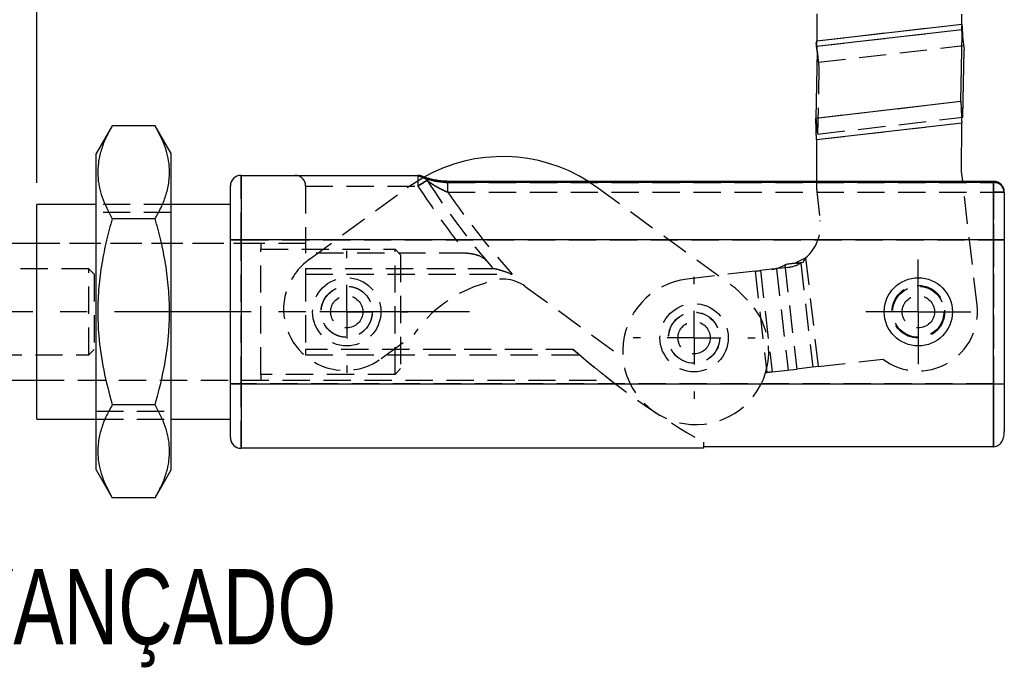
# Model space of a CAD drawing. Extents: x 11 to 368, y 17 to 293.
# Tile 12 of 24: x 42 to 88, y 214 to 245. Entities that reach past the tile are written whole.
import ezdxf

# ---------------------------------------------------------------- set-up
doc = ezdxf.new("R2010")
doc.units = 0
doc.linetypes.add('CENTERX2', pattern=[20.32, 12.7, -2.54, 2.54, -2.54])
doc.linetypes.add('HIDDEN', pattern=[1.905, 1.27, -0.635])
doc.layers.get('0').update_dxf_attribs({"linetype": 'CONTINUOUS'})
doc.styles.add('SLDTEXTSTYLE0', font='TXT', dxfattribs={"width": 0.75})
doc.dimstyles.new('SLDDIMSTYLE3', dxfattribs={"dimtxt": 3.5, "dimasz": 3.302, "dimexe": 0, "dimexo": 0.0625, "dimgap": 0.875, "dimtad": 1, "dimdec": 0, "dimlfac": 2, "dimrnd": 1e-09, "dimzin": 12, "dimtxsty": 'SLDTEXTSTYLE0', "dimsah": 1, "dimcen": 0.09, "dimazin": 3, "dimtfac": 1, "dimtdec": 0, "dimtofl": 0, "dimtmove": 0, "dimatfit": 3, "dimtolj": 1, "dimtzin": 12})

# ---------------------------------------------------------------- blocks, each defined once
blk = doc.blocks.new('_D_12')
at = {"color": 179, "linetype": 'CONTINUOUS'}
for p, q in [((21.49, 235.081), (21.49, 254.903)), ((43.078, 237.156), (43.078, 254.903)), ((21.49, 253.903), (43.078, 253.903))]:
    blk.add_line(p, q, dxfattribs=at)
for points in [[(21.49, 253.903), (24.792, 253.395), (24.792, 254.411)], [(43.078, 253.903), (39.776, 254.411), (39.776, 253.395)]]:
    blk.add_solid(points, dxfattribs=at)
at = {"color": 179, "linetype": 'CONTINUOUS', "insert": (28.241, 258.415, 0.2), "char_height": 3.5, "attachment_point": 1, "style": 'SLDTEXTSTYLE0'}
blk.add_mtext('43', dxfattribs=at)
blk = doc.blocks.new('SW_CENTERMARKSYMBOL_3')
at = {"color": 0, "linetype": 'CONTINUOUS'}
for p, q in [((0, 1.25), (0, 2.440625)), ((0, 0), (0, 1.25)), ((-1.25, 0), (-2.440625, 0)), ((0, 0), (-1.25, 0)), ((0, 0), (0, -1.25)), ((0, 0), (1.25, 0)), ((1.25, 0), (2.440625, 0)), ((0, -1.25), (0, -2.440625))]:
    blk.add_line(p, q, dxfattribs=at)
blk = doc.blocks.new('SW_CENTERMARKSYMBOL_4')
at = {"color": 0, "linetype": 'CONTINUOUS'}
for p, q in [((0, 2.5), (0, 2.8375)), ((0, 0), (0, 1.25)), ((-2.5, 0), (-2.8375, 0)), ((0, 0), (-1.25, 0)), ((0, 0), (0, -1.25)), ((0, 0), (1.25, 0)), ((2.5, 0), (2.8375, 0)), ((0, -2.5), (0, -2.8375))]:
    blk.add_line(p, q, dxfattribs=at)
blk = doc.blocks.new('SW_CENTERMARKSYMBOL_5')
at = {"color": 0, "linetype": 'CONTINUOUS'}
for p, q in [((0, 2.5), (0, 2.8375)), ((0, 0), (0, 1.25)), ((-2.5, 0), (-2.8375, 0)), ((0, 0), (-1.25, 0)), ((0, 0), (0, -1.25)), ((0, 0), (1.25, 0)), ((2.5, 0), (2.8375, 0)), ((0, -2.5), (0, -2.8375))]:
    blk.add_line(p, q, dxfattribs=at)

msp = doc.modelspace()

# ---------------------------------------------------------------- linework, layer by layer
at = {"color": 7, "linetype": 'CONTINUOUS'}
for p, q in [((79.3578, 245.0255), (79.3551, 243.7684)), ((86.1068, 244.5496), (86.1078, 245.0115)), ((79.3455, 243.5156), (86.0972, 244.2968)), ((79.3551, 243.7684), (86.1068, 244.5496)), ((86.1068, 244.5496), (86.0834, 244.4166)), ((86.1216, 244.0862), (86.0972, 244.2968)), ((86.1068, 244.5496), (86.128, 244.031)), ((86.1146, 244.3586), (86.128, 244.031)), ((79.3316, 243.6354), (79.3551, 243.7684)), ((79.3629, 243.5774), (79.3551, 243.7684)), ((86.0585, 240.9532), (86.1216, 244.0862)), ((86.1216, 244.0862), (86.2078, 243.3411)), ((79.3699, 243.3049), (79.3068, 240.172)), ((79.3699, 243.3049), (79.3455, 243.5156)), ((86.1447, 240.2082), (86.2078, 243.3411)), ((79.3068, 240.172), (86.0585, 240.9532)), ((86.1447, 240.2082), (86.0585, 240.9532)), ((46.5785, 239.8164), (45.8285, 238.5174)), ((48.5785, 239.8164), (46.5785, 239.8164)), ((49.3285, 238.5174), (48.5785, 239.8164)), ((79.3451, 239.1697), (86.0968, 239.951)), ((86.0918, 237.6808), (86.0968, 239.951)), ((79.3451, 239.1697), (79.3408, 237.226)), ((45.8285, 223.7949), (45.8285, 238.5174)), ((49.3285, 223.7949), (49.3285, 238.5174)), ((52.5785, 237.5062), (52.5785, 234.5062)), ((52.5785, 237.5062), (60.805, 237.5062)), ((86.1445, 237.226), (86.0918, 237.6808)), ((52.0785, 234.5062), (52.0785, 237.0062)), ((87.5785, 237.226), (62.1921, 237.226)), ((87.5785, 237.1699), (62.1921, 237.1699)), ((87.5785, 234.5062), (87.5785, 237.1699)), ((88.0785, 236.726), (88.0785, 234.5062)), ((45.8285, 236.1562), (43.0785, 236.1562)), ((43.0785, 231.1562), (43.0785, 236.1562)), ((52.0785, 236.1562), (49.3285, 236.1562)), ((48.5785, 235.4863), (46.5785, 235.4863)), ((52.0785, 234.5062), (52.5785, 234.5062)), ((52.0785, 227.8062), (52.0785, 234.5062)), ((52.5785, 234.5062), (52.5785, 227.8062)), ((87.5785, 234.5062), (52.5785, 234.5062)), ((87.5785, 227.8062), (87.5785, 234.5062)), ((87.5785, 234.5062), (88.0785, 234.5062)), ((88.0785, 234.5062), (88.0785, 227.8062)), ((43.0785, 234.3312), (21.7399, 234.3312)), ((43.0785, 226.1562), (43.0785, 231.1562)), ((21.7399, 227.9812), (43.0785, 227.9812)), ((52.0785, 227.8062), (52.5785, 227.8062)), ((52.0785, 225.3062), (52.0785, 227.8062)), ((52.5785, 227.8062), (87.5785, 227.8062)), ((52.5785, 227.8062), (52.5785, 224.8062)), ((87.5785, 224.8774), (87.5785, 227.8062)), ((87.5785, 227.8062), (88.0785, 227.8062)), ((88.0785, 227.8062), (88.0785, 225.5864)), ((48.5785, 226.826), (46.5785, 226.826)), ((43.0785, 226.1562), (45.8285, 226.1562)), ((49.3285, 226.1562), (52.0785, 226.1562)), ((74.0785, 224.8062), (52.5785, 224.8062)), ((74.0785, 224.8774), (74.0785, 224.8062)), ((87.5785, 224.8774), (74.0785, 224.8774)), ((45.8285, 223.7949), (46.5785, 222.4959)), ((48.5785, 222.4959), (49.3285, 223.7949)), ((48.5785, 222.4959), (46.5785, 222.4959))]:
    msp.add_line(p, q, dxfattribs=at)
at = {"color": 7, "linetype": 'HIDDEN'}
for p, q in [((79.3455, 243.5156), (86.0972, 244.2968)), ((79.3551, 243.7684), (86.1068, 244.5496)), ((86.1068, 244.5496), (86.1146, 244.3586)), ((79.3763, 243.2497), (79.3551, 243.7684)), ((79.3763, 243.2497), (79.3629, 243.5774)), ((79.3699, 243.3049), (79.4561, 242.5599)), ((79.4317, 242.7706), (86.1834, 243.5518)), ((79.4561, 242.5599), (79.393, 239.427)), ((79.3068, 240.172), (86.0585, 240.9532)), ((79.3068, 240.172), (79.393, 239.427)), ((79.393, 239.427), (86.1447, 240.2082)), ((79.3451, 239.1697), (86.0968, 239.951)), ((52.5785, 234.5062), (52.5785, 237.5062)), ((60.805, 237.5062), (60.805, 237.0062)), ((60.805, 237.5062), (60.805, 237.0062)), ((61.2279, 237.273), (61.2164, 237.29)), ((55.5785, 237.0062), (60.805, 237.0062)), ((55.5785, 237.0062), (55.5785, 233.8838)), ((55.7588, 233.6068), (60.3063, 236.934)), ((62.1921, 236.726), (62.1921, 237.226)), ((62.1921, 237.1699), (87.5785, 237.1699)), ((68.7341, 237.226), (69.155, 236.9403)), ((69.155, 236.9403), (75.4161, 232.3729)), ((79.3408, 237.226), (79.3401, 236.8996)), ((79.3401, 236.8996), (79.5125, 235.4095)), ((86.8102, 231.4723), (86.1445, 237.226)), ((87.5785, 236.726), (87.5785, 237.226)), ((87.5785, 237.1699), (87.5785, 234.5062)), ((62.1921, 236.726), (87.5785, 236.726)), ((88.0785, 236.726), (87.5785, 236.726)), ((87.5785, 236.726), (87.5785, 224.8774)), ((87.5785, 236.726), (88.0785, 236.726)), ((49.3285, 236.1562), (45.8285, 236.1562)), ((49.3285, 235.7812), (45.8285, 235.7812)), ((52.5785, 234.5062), (52.0785, 234.5062)), ((52.5785, 234.5062), (87.5785, 234.5062)), ((52.5785, 227.8062), (52.5785, 234.5062)), ((88.0785, 234.5062), (87.5785, 234.5062)), ((87.5785, 234.5062), (87.5785, 227.8062)), ((53.4899, 234.3312), (43.0785, 234.3312)), ((55.5785, 234.3312), (43.0785, 234.3312)), ((53.4899, 234.3312), (53.4899, 234.0747)), ((53.4899, 234.0747), (59.7399, 234.0747)), ((53.4899, 228.2376), (53.4899, 234.0747)), ((59.7399, 228.2376), (59.7399, 234.0747)), ((59.7399, 234.0747), (59.9899, 233.8006)), ((63.0535, 233.8838), (55.5785, 233.8838)), ((59.9899, 233.8006), (59.9899, 228.5117)), ((78.339, 233.4271), (78.8325, 233.6655)), ((78.7247, 233.4717), (78.8325, 233.6655)), ((78.8325, 233.6655), (79.4182, 228.6036)), ((45.4899, 233.1562), (18.2399, 233.1562)), ((45.4899, 229.1562), (45.4899, 233.1562)), ((45.7399, 232.9062), (45.4899, 233.1562)), ((64.3955, 233.1562), (55.5785, 233.1562)), ((55.5785, 233.1562), (55.5785, 232.9062)), ((77.2709, 233.1368), (76.7346, 233.0747)), ((78.0159, 233.223), (77.2709, 233.1368)), ((77.4796, 233.161), (78.0256, 228.4424)), ((77.864, 233.3353), (77.9863, 233.3862)), ((77.864, 233.3353), (77.9274, 233.3427)), ((77.864, 233.3353), (78.4249, 228.4886)), ((78.339, 233.4271), (78.7247, 233.4717)), ((78.4063, 233.3981), (78.6091, 233.4215)), ((78.6091, 233.4215), (79.1699, 228.5748)), ((45.7399, 232.9062), (45.7399, 229.4062)), ((55.5785, 232.9062), (65.1926, 232.9062)), ((55.5785, 232.9062), (55.5785, 229.4062)), ((76.4862, 233.046), (73.332, 232.681)), ((76.4862, 233.046), (77.0322, 228.3275)), ((76.7346, 233.0747), (77.2806, 228.3562)), ((65.7957, 232.3354), (70.3367, 229.0228)), ((75.7624, 232.075), (76.1377, 231.6956)), ((59.0842, 228.9771), (60.6176, 230.0991)), ((18.2399, 229.1562), (45.4899, 229.1562)), ((45.4899, 229.1562), (45.7399, 229.4062)), ((68.0262, 229.4062), (55.5785, 229.4062)), ((55.5785, 229.4062), (55.5785, 229.1562)), ((55.5785, 229.1562), (68.3148, 229.1562)), ((79.4182, 228.6036), (82.4334, 228.9525)), ((59.7399, 228.2376), (53.4899, 228.2376)), ((53.4899, 228.2376), (53.4899, 227.9812)), ((59.9899, 228.5117), (59.7399, 228.2376)), ((76.9742, 228.3208), (77.0322, 228.3275)), ((77.2806, 228.3562), (78.4249, 228.4886)), ((43.0785, 227.9812), (53.4899, 227.9812)), ((43.0785, 227.9812), (69.7476, 227.9812)), ((52.5785, 227.8062), (52.0785, 227.8062)), ((52.5785, 224.8062), (52.5785, 227.8062)), ((87.5785, 227.8062), (52.5785, 227.8062)), ((87.5785, 227.8062), (87.5785, 224.8774)), ((87.5785, 227.8062), (88.0785, 227.8062)), ((45.8285, 226.5312), (49.3285, 226.5312)), ((45.8285, 226.1562), (49.3285, 226.1562)), ((74.0785, 225.0877), (74.0785, 224.8774))]:
    msp.add_line(p, q, dxfattribs=at)
at = {"color": 8, "linetype": 'CONTINUOUS'}
for p, q in [((62.1921, 237.1699), (62.1921, 237.226)), ((87.5785, 237.1699), (87.5785, 237.226))]:
    msp.add_line(p, q, dxfattribs=at)
at = {"color": 179, "linetype": 'CENTERX2', "ltscale": 0.5}
msp.add_line((63.2032, 231.1562), (11.7698, 231.1562), dxfattribs=at)
at = {"color": 7, "linetype": 'CONTINUOUS', "flags": 128}
for points in [[(86.0834, 244.4166), (86.0852, 244.401), (86.087, 244.3855), (86.0887, 244.3702), (86.0905, 244.3551), (86.0922, 244.3402), (86.0939, 244.3255), (86.0956, 244.311), (86.0972, 244.2968)], [(79.3455, 243.5156), (79.3439, 243.5298), (79.3422, 243.5442), (79.3405, 243.5589), (79.3388, 243.5739), (79.337, 243.589), (79.3352, 243.6043), (79.3334, 243.6197), (79.3316, 243.6354)]]:
    msp.add_lwpolyline(points, dxfattribs=at)
at = {"color": 7, "linetype": 'HIDDEN', "flags": 128}
for points in [[(60.3063, 236.934), (60.9661, 237.3655), (61.0745, 237.4273)], [(61.225, 237.2774), (61.217, 237.2722), (61.1931, 237.2568), (61.1542, 237.2317), (61.102, 237.198), (61.0384, 237.1569), (60.9657, 237.11), (60.8869, 237.0591), (60.805, 237.0062)], [(60.805, 237.0062), (60.8869, 237.0591), (60.9657, 237.11), (61.0384, 237.1569), (61.102, 237.198), (61.1542, 237.2317), (61.1931, 237.2568), (61.217, 237.2722), (61.225, 237.2774)], [(77.9863, 233.3862), (78.0289, 233.3912), (78.072, 233.3962), (78.1156, 233.4012), (78.1595, 233.4063), (78.2039, 233.4114), (78.2486, 233.4166), (78.2936, 233.4218), (78.339, 233.4271)], [(76.4862, 233.046), (76.5187, 233.0498), (76.5511, 233.0535), (76.5831, 233.0572), (76.6148, 233.0609), (76.6459, 233.0645), (76.6763, 233.068), (76.7059, 233.0714), (76.7346, 233.0747)], [(79.4182, 228.6036), (79.2883, 228.5885), (79.1589, 228.5736), (79.0306, 228.5587), (78.904, 228.5441), (78.7796, 228.5297), (78.6579, 228.5156), (78.5395, 228.5019), (78.4249, 228.4886)], [(77.2806, 228.3562), (77.2519, 228.3529), (77.2223, 228.3495), (77.1919, 228.346), (77.1608, 228.3424), (77.1291, 228.3387), (77.0971, 228.335), (77.0647, 228.3313), (77.0322, 228.3275)]]:
    msp.add_lwpolyline(points, dxfattribs=at)
at = {"color": 7, "linetype": 'HIDDEN'}
for centre, radius in [((57.4899, 231.1562), 1.5875), ((57.4899, 231.1562), 1.1906), ((84.0785, 231.1562), 1.225), ((84.0785, 231.1562), 1.1906), ((84.0785, 231.1562), 1.1875), ((57.4899, 231.1562), 0.75), ((84.0785, 231.1562), 0.75), ((73.6481, 229.9493), 1.5875), ((73.6481, 229.9493), 1.1906), ((73.6481, 229.9493), 1.1875), ((73.6481, 229.9493), 0.75)]:
    msp.add_circle(centre, radius, dxfattribs=at)
at = {"color": 7, "linetype": 'CONTINUOUS'}
msp.add_circle((84.0785, 231.1562), 1.5875, dxfattribs=at)
for centre, radius, start, end in [((64.7349, 230.8812), 7.5, 57.77619, 119.21251), ((52.5785, 237.0062), 0.5, 90, 180), ((60.805, 237.0062), 0.5, 61.05249, 90), ((87.5785, 236.726), 0.5, 0, 90), ((87.6049, 236.6962), 0.4745, 3.59967, 93.19552), ((52.5785, 225.3062), 0.5, 180, 270)]:
    msp.add_arc(centre, radius, start, end, dxfattribs=at)
at = {"color": 7, "linetype": 'HIDDEN'}
for centre, radius, start, end in [((55.0785, 237.0062), 0.5, 0, 90), ((60.8092, 237.0017), 0.4991, 56.52071, 90.14565), ((60.8098, 237.0028), 0.4978, 32.87084, 61.9831), ((60.805, 237.0062), 0.5, 32.8562, 61.05249), ((92.7263, 257.6224), 37.5, 212.86428, 220.72528), ((92.7263, 257.6224), 38, 212.8562, 218.66016), ((92.7263, 257.6224), 38, 212.8562, 218.66016), ((87.6049, 236.6962), 0.4745, 3.59967, 93.19552), ((92.7263, 257.6224), 37, 214.38622, 221.91337), ((92.7263, 257.6224), 37, 214.38622, 221.91337), ((77.5258, 235.1796), 2, 310.79523, 6.60039), ((57.5303, 231.1857), 3, 126.19136, 162.57766), ((77.0926, 234.655), 1.5286, 276.69905, 300.31043), ((77.8376, 234.7412), 1.5286, 276.69913, 300.31035), ((64.7349, 230.8812), 1.8, 53.88969, 117.52003), ((73.7225, 229.3059), 3.3977, 96.60039, 343.14577), ((65.5026, 226.8095), 5.8893, 105.75759, 146.04385), ((73.7365, 230.0704), 2.85, 44.69546, 53.88969), ((57.4013, 231.2772), 2.85, 163.55741, 306.19136), ((73.7225, 229.3059), 3.3977, 343.14577, 44.69546), ((84.0785, 231.1562), 2.75, 233.25863, 6.60039), ((92.7263, 257.6224), 37.5, 228.80156, 240.18003)]:
    msp.add_arc(centre, radius, start, end, dxfattribs=at)
at = {"color": 8, "linetype": 'CONTINUOUS'}
msp.add_arc((60.8092, 237.0015), 0.4992, 61.98929, 90.14218, dxfattribs=at)
at = {"color": 7, "linetype": 'CONTINUOUS'}
for points, knots in [([(86.0585, 240.9532), (86.0639, 240.795), (86.0746, 240.4784), (86.0894, 240.1268), (86.0968, 239.951)], [0, 0, 0, 0, 0.5000002, 1, 1, 1, 1]), ([(79.3451, 239.1697), (79.3377, 239.3455), (79.3229, 239.6971), (79.3122, 240.0137), (79.3068, 240.172)], [0, 0, 0, 0, 0.5000002, 1, 1, 1, 1]), ([(46.5785, 239.8164), (46.4765, 239.6293), (46.2726, 239.2552), (46.0531, 238.6791), (45.9213, 238.0922), (45.8949, 237.5264), (45.9637, 236.9915), (46.1443, 236.3154), (46.4042, 235.8191), (46.5785, 235.4863)], [0, 0, 0, 0, 0.1323193, 0.2646011, 0.3998422, 0.5350589, 0.6502585, 0.765476, 1, 1, 1, 1]), ([(48.5785, 235.4863), (48.6804, 235.6734), (48.8844, 236.0475), (49.1038, 236.6236), (49.2356, 237.2105), (49.2621, 237.7763), (49.1932, 238.3112), (49.0127, 238.9873), (48.7527, 239.4836), (48.5785, 239.8164)], [0, 0, 0, 0, 0.1323193, 0.2646011, 0.3998422, 0.5350589, 0.6502585, 0.765476, 1, 1, 1, 1]), ([(60.8079, 237.5008), (60.8135, 237.4904), (60.864, 237.4651), (60.9867, 237.4155), (61.0353, 237.3971), (61.1431, 237.3592), (61.203, 237.3396), (61.3966, 237.2814), (61.5399, 237.2446), (61.8561, 237.1881), (62.02, 237.1699), (62.1921, 237.1699)], [0, 0, 0, 0, 0.25, 0.25, 0.375, 0.375, 0.5, 0.5, 0.75, 0.75, 1, 1, 1, 1]), ([(62.1924, 237.2275), (62.1264, 237.2286), (61.9725, 237.231), (61.7288, 237.2631), (61.4817, 237.3116), (61.2755, 237.3648), (61.1334, 237.4084), (61.064, 237.4321), (61.0363, 237.4437), (61.0403, 237.4418), (61.0408, 237.4415)], [0, 0, 0, 0, 0.1286041, 0.2998937, 0.4959625, 0.6724621, 0.8188414, 0.9264505, 0.9910483, 1, 1, 1, 1]), ([(46.5785, 235.4863), (46.4876, 235.1552), (46.2994, 234.4696), (46.0876, 233.4111), (45.9435, 232.3076), (45.8927, 231.1864), (45.9466, 229.8867), (46.1539, 228.422), (46.4365, 227.3599), (46.5785, 226.826)], [0, 0, 0, 0, 0.1171381, 0.2426161, 0.368062, 0.4966018, 0.6251409, 0.8115726, 1, 1, 1, 1]), ([(48.5785, 226.826), (48.7192, 227.3547), (49.0019, 228.4167), (49.2087, 229.872), (49.2635, 231.158), (49.2167, 232.2699), (49.0746, 233.3832), (48.86, 234.4605), (48.6693, 235.1552), (48.5785, 235.4863)], [0, 0, 0, 0, 0.1865891, 0.3748581, 0.5001797, 0.6255013, 0.7541639, 0.8828619, 1, 1, 1, 1]), ([(46.5785, 226.826), (46.4765, 226.639), (46.2726, 226.2648), (46.0531, 225.6887), (45.9213, 225.1018), (45.8949, 224.5361), (45.9637, 224.0011), (46.1443, 223.3251), (46.4042, 222.8287), (46.5785, 222.4959)], [0, 0, 0, 0, 0.1323193, 0.2646011, 0.3998422, 0.5350589, 0.6502585, 0.765476, 1, 1, 1, 1]), ([(48.5785, 222.4959), (48.6804, 222.683), (48.8844, 223.0571), (49.1038, 223.6332), (49.2356, 224.2201), (49.2621, 224.7859), (49.1932, 225.3208), (49.0127, 225.9969), (48.7527, 226.4932), (48.5785, 226.826)], [0, 0, 0, 0, 0.1323193, 0.2646011, 0.3998422, 0.5350589, 0.6502585, 0.765476, 1, 1, 1, 1]), ([(87.5785, 224.8774), (87.6716, 224.8774), (87.7591, 224.9113), (87.8939, 225.0101), (87.9434, 225.0736), (88.0165, 225.2085), (88.0409, 225.2817), (88.0718, 225.4312), (88.0785, 225.5083), (88.0785, 225.5864)], [0, 0, 0, 0, 0.25, 0.25, 0.5, 0.5, 0.75, 0.75, 1, 1, 1, 1])]:
    msp.add_open_spline(points, degree=3, knots=knots, dxfattribs=at)
msp.add_open_spline([(60.8079, 237.5008), (60.806, 237.5044), (60.805, 237.5062), (60.805, 237.5062)], degree=3, dxfattribs=at)
at = {"color": 7, "linetype": 'HIDDEN'}
for points, knots in [([(62.1921, 237.1699), (62.1062, 237.1699), (62.0218, 237.1746), (61.8553, 237.191), (61.7733, 237.2028), (61.6175, 237.2308), (61.5429, 237.247), (61.3996, 237.2821), (61.3303, 237.3013), (61.202, 237.3399), (61.1428, 237.3594), (61.035, 237.3972), (60.9862, 237.4157), (60.9047, 237.4487), (60.8713, 237.4634), (60.8244, 237.4869), (60.8107, 237.4956), (60.8079, 237.5008)], [0, 0, 0, 0, 0.125, 0.125, 0.25, 0.25, 0.375, 0.375, 0.5, 0.5, 0.625, 0.625, 0.75, 0.75, 0.875, 0.875, 1, 1, 1, 1]), ([(61.0408, 237.4415), (61.0412, 237.4414), (61.042, 237.4411), (61.0626, 237.4308), (61.1044, 237.4051), (61.1691, 237.3544), (61.2066, 237.2997), (61.226, 237.2714)], [0, 0, 0, 0, 0.1537225, 0.2841607, 0.4303864, 0.7059063, 1, 1, 1, 1]), ([(62.1921, 236.726), (62.0903, 236.7619), (61.9931, 236.8053), (61.8039, 236.8997), (61.7128, 236.9505), (61.539, 237.0543), (61.4555, 237.1077), (61.3448, 237.183), (61.3102, 237.2073), (61.2542, 237.2488), (61.232, 237.2666), (61.2279, 237.273)], [0, 0, 0, 0, 0.25, 0.25, 0.5, 0.5, 0.75, 0.75, 0.875, 0.875, 1, 1, 1, 1]), ([(61.2279, 237.273), (61.232, 237.2666), (61.2538, 237.2491), (61.3103, 237.2072), (61.3445, 237.1832), (61.4558, 237.1076), (61.5386, 237.0545), (61.7128, 236.9505), (61.8034, 236.9), (61.9923, 236.8056), (62.0904, 236.7619), (62.1921, 236.726)], [0, 0, 0, 0, 0.125, 0.125, 0.25, 0.25, 0.5, 0.5, 0.75, 0.75, 1, 1, 1, 1]), ([(63.0535, 233.8838), (63.1533, 233.8838), (63.2508, 233.8735), (63.4371, 233.8385), (63.524, 233.8141), (63.7687, 233.7198), (63.9046, 233.6311), (64.0019, 233.5152)], [0, 0, 0, 0, 0.25, 0.25, 0.5, 0.5, 1, 1, 1, 1]), ([(64.3955, 233.1562), (64.4188, 233.1562), (64.4468, 233.1512), (64.5073, 233.1375), (64.5394, 233.1287), (64.6373, 233.1), (64.706, 233.0772), (64.9122, 233.007), (65.0519, 232.9564), (65.1926, 232.9062)], [0, 0, 0, 0, 0.125, 0.125, 0.25, 0.25, 0.5, 0.5, 1, 1, 1, 1]), ([(58.6774, 231.1562), (58.6652, 231.2847), (58.6407, 231.5417), (58.451, 231.8866), (58.1656, 232.1604), (57.7953, 232.3278), (57.3945, 232.3611), (57.0181, 232.2674), (56.6911, 232.0631), (56.438, 231.7556), (56.299, 231.3728), (56.2955, 230.973), (56.4156, 230.6046), (56.6454, 230.2909), (56.9738, 230.0609), (57.3657, 229.9525), (57.7604, 229.9791), (58.117, 230.1239), (58.4128, 230.3762), (58.6321, 230.7308), (58.6621, 231.0125), (58.6774, 231.1562)], [0, 0, 0, 0, 0.05123139, 0.10238813, 0.15550912, 0.21060569, 0.26342234, 0.31312184, 0.36378653, 0.41783171, 0.47266711, 0.52459007, 0.57455365, 0.6260044, 0.68041653, 0.73499984, 0.78609173, 0.83567383, 0.88786008, 0.9428307, 1, 1, 1, 1]), ([(68.3148, 229.1562), (68.3148, 229.1562), (68.3018, 229.1673), (68.2619, 229.2016), (68.236, 229.2239), (68.1526, 229.2959), (68.0894, 229.3509), (68.0262, 229.4062)], [0, 0, 0, 0, 0.25, 0.25, 0.5, 0.5, 1, 1, 1, 1]), ([(69.7476, 227.9875), (69.7503, 227.9854), (69.7794, 227.9628), (69.6799, 228.0399), (69.5102, 228.1729), (69.2832, 228.3527), (68.9748, 228.6021), (68.6318, 228.8859), (68.4042, 229.0799), (68.3148, 229.1562)], [0, 0, 0, 0, 0.02085232, 0.22767273, 0.35919916, 0.49092416, 0.6829821, 0.87539292, 1, 1, 1, 1])]:
    msp.add_open_spline(points, degree=3, knots=knots, dxfattribs=at)
msp.add_open_spline([(61.225, 237.2774), (61.225, 237.2774), (61.226, 237.2759), (61.2279, 237.273)], degree=3, dxfattribs=at)

# ---------------------------------------------------------------- block references
at = {"color": 179, "linetype": 'CONTINUOUS'}
for name, p in [('SW_CENTERMARKSYMBOL_5', (57.4899, 231.1562)), ('SW_CENTERMARKSYMBOL_3', (84.0785, 231.1562)), ('SW_CENTERMARKSYMBOL_4', (73.6481, 229.9493))]:
    msp.add_blockref(name, p, dxfattribs=at)

# ---------------------------------------------------------------- texts
at = {"color": 179, "linetype": 'CONTINUOUS', "insert": (20.7202, 219.179), "char_height": 3.5, "attachment_point": 1, "style": 'SLDTEXTSTYLE0'}
msp.add_mtext('GRAMPO AVANÇADO', dxfattribs=at)

# ---------------------------------------------------------------- dimensions: what is measured, and where the dimension line sits
at = {"color": 179, "linetype": 'CONTINUOUS'}
dim = msp.add_linear_dim(base=(43.0785, 253.9033), p1=(21.4899, 234.0812), p2=(43.0785, 236.1562), dimstyle='SLDDIMSTYLE3', dxfattribs=at)
dim.commit()
dim.dimension.update_dxf_attribs({"geometry": '_D_12', "text_midpoint": (32.2494, 253.9033), "dimtype": 160})

doc.saveas('drawing.dxf')
